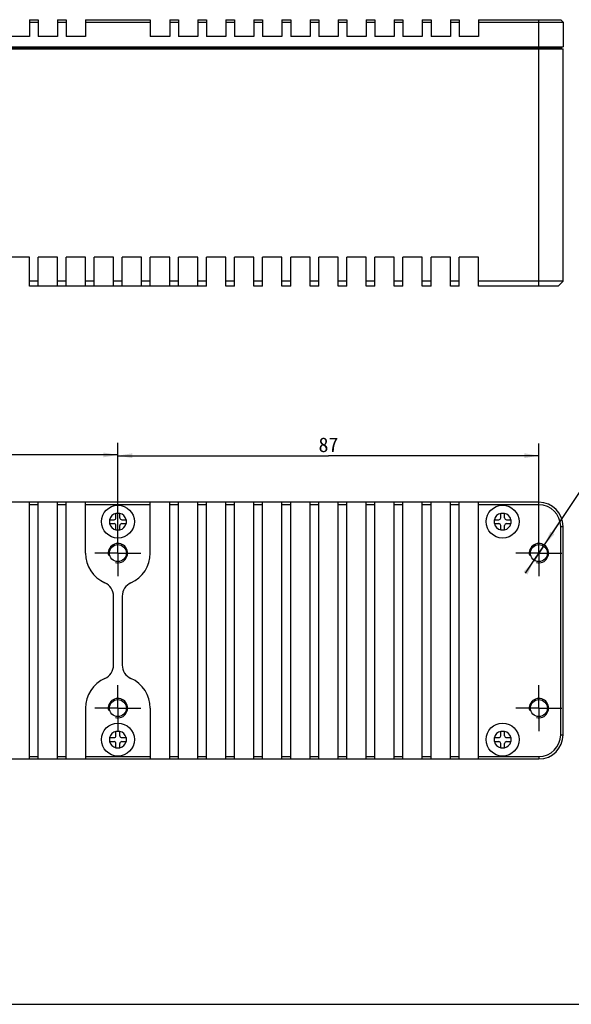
# Model space of a CAD drawing. Header units: millimetres. Extents: x 0 to 594, y 0 to 420.
# Tile 2 of 7: x 280 to 394, y 0 to 203. Entities that reach past the tile are written whole.
import ezdxf
from ezdxf.enums import TextEntityAlignment as Align

# ---------------------------------------------------------------- set-up
doc = ezdxf.new("R2010")
doc.units = ezdxf.units.MM
doc.header["$LTSCALE"] = 32.67
doc.header["$PDMODE"] = 3
doc.header["$PDSIZE"] = 8
doc.linetypes.add('CENTER', pattern=[0.6, 0.375, -0.075, 0.075, -0.075])
doc.layers.get('0').update_dxf_attribs({"linetype": 'CONTINUOUS'})
doc.layers.get('Defpoints').update_dxf_attribs({"linetype": 'CONTINUOUS'})
for name, color, linetype in [('00_COMPONENTS', 7, 'CONTINUOUS'), ('03_ALL_AXES', 7, 'CONTINUOUS'), ('51__DRAFT_DIMS', 7, 'CONTINUOUS')]:
    doc.layers.add(name, color=color, linetype=linetype)
doc.styles.get("Standard").update_dxf_attribs({"font": 'simfang.ttf'})
doc.dimstyles.new('DIMSTYLE_2', dxfattribs={"dimtxt": 3, "dimasz": 3, "dimexe": 2.5, "dimexo": 0.5, "dimgap": 0.75, "dimtad": 1, "dimdsep": 46, "dimtxsty": 'STANDARD', "dimblk": '_FILLED', "dimblk1": '_FILLED', "dimblk2": '_FILLED', "dimcen": 0.09, "dimclrt": 3, "dimazin": 2, "dimtp": 0.3, "dimtm": 0.3, "dimtfac": 1, "dimtofl": 0, "dimtmove": 0, "dimatfit": 3, "dimldrblk": '_FILLED', "dimfxl": 1, "dimtolj": 1, "dimarcsym": 0})
doc.dimstyles.new('DIMSTYLE_5', dxfattribs={"dimtxt": 3, "dimasz": 3, "dimexe": 2.5, "dimexo": 0.5, "dimtad": 1, "dimdsep": 46, "dimtxsty": 'STANDARD', "dimblk": '_FILLED', "dimblk1": '_FILLED', "dimblk2": '_FILLED', "dimcen": 0.09, "dimclrt": 3, "dimazin": 2, "dimtp": 0.1, "dimtm": 0.1, "dimtfac": 1, "dimtmove": 0, "dimatfit": 2, "dimldrblk": '_FILLED', "dimfxl": 1, "dimtolj": 1, "dimarcsym": 0})

# ---------------------------------------------------------------- blocks, each defined once
blk = doc.blocks.new('_FILLED')
at = {"color": 0, "linetype": 'ByBlock'}
blk.add_solid([(0, 0), (-1, 0.167), (-1, -0.167)], dxfattribs=at)
blk = doc.blocks.new('*D4')
at = {"layer": '51__DRAFT_DIMS', "color": 4}
for p, q in [((213.61, 93.66), (213.61, 115.94)), ((300.61, 93.66), (300.61, 115.94)), ((213.61, 113.44), (257.11, 113.44)), ((300.61, 113.44), (257.11, 113.44))]:
    blk.add_line(p, q, dxfattribs=at)
at = {"layer": '51__DRAFT_DIMS', "color": 4, "xscale": 3, "yscale": 3, "zscale": 3, "rotation": 180}
blk.add_blockref('_FILLED', (213.61, 113.44), dxfattribs=at)
at = {"layer": '51__DRAFT_DIMS', "color": 4, "xscale": 3, "yscale": 3, "zscale": 3}
blk.add_blockref('_FILLED', (300.61, 113.44), dxfattribs=at)
at = {"layer": '51__DRAFT_DIMS', "color": 3}
blk.add_text('87', height=3, dxfattribs=at).set_placement((257.11, 114.19), align=Align.CENTER)
blk = doc.blocks.new('*D5')
at = {"layer": '51__DRAFT_DIMS', "color": 4}
for p, q in [((300.61, 93.66), (300.61, 115.78)), ((387.61, 93.66), (387.61, 115.78)), ((300.61, 113.28), (344.11, 113.28)), ((387.61, 113.28), (344.11, 113.28))]:
    blk.add_line(p, q, dxfattribs=at)
at = {"layer": '51__DRAFT_DIMS', "color": 4, "xscale": 3, "yscale": 3, "zscale": 3, "rotation": 180}
blk.add_blockref('_FILLED', (300.61, 113.28), dxfattribs=at)
at = {"layer": '51__DRAFT_DIMS', "color": 4, "xscale": 3, "yscale": 3, "zscale": 3}
blk.add_blockref('_FILLED', (387.61, 113.28), dxfattribs=at)
at = {"layer": '51__DRAFT_DIMS', "color": 3}
blk.add_text('87', height=3, dxfattribs=at).set_placement((344.11, 114.03), align=Align.CENTER)
blk = doc.blocks.new('*D8')
at = {"layer": '51__DRAFT_DIMS', "color": 0, "lineweight": -2}
for p, q in [((384.83, 89), (399.4, 110.78)), ((417.63, 110.78), (399.4, 110.78)), ((390.39, 97.31), (392.06, 99.81)), ((388.72, 94.82), (386.5, 91.5))]:
    blk.add_line(p, q, dxfattribs=at)
at = {"layer": 'Defpoints', "color": 0}
for p in [(388.72, 94.82), (386.5, 91.5)]:
    blk.add_point(p, dxfattribs=at)
at = {"layer": '51__DRAFT_DIMS', "color": 0, "linetype": 'ByBlock', "lineweight": -2, "xscale": 3, "yscale": 3, "zscale": 3}
for p, rotation in [((388.72, 94.82), 236.21663717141), ((386.5, 91.5), 56.21663717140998)]:
    blk.add_blockref('_FILLED', p, dxfattribs=dict(at, rotation=rotation))
at = {"layer": '51__DRAFT_DIMS', "color": 3, "insert": (403.42, 115.4), "char_height": 3, "attachment_point": 1, "line_spacing_factor": 0.9}
blk.add_mtext('\\A1;{6-M4{\\fgdt;x}4}', dxfattribs=at)

msp = doc.modelspace()

# ---------------------------------------------------------------- linework, layer by layer
at = {"color": 7}
msp.add_line((0, 0), (594, 0), dxfattribs=at)
at = {"layer": '00_COMPONENTS', "color": 7}
for p, q in [((282.308, 203.305), (282.308, 199.805)), ((282.308, 203.305), (284.108, 203.305)), ((282.308, 202.805), (284.108, 202.805)), ((284.108, 203.305), (284.108, 199.805)), ((288.108, 203.305), (288.108, 199.805)), ((288.108, 203.305), (289.908, 203.305)), ((288.108, 202.805), (289.908, 202.805)), ((289.908, 203.305), (289.908, 199.805)), ((293.908, 203.305), (293.908, 199.805)), ((293.908, 203.305), (307.308, 203.305)), ((293.908, 202.805), (307.308, 202.805)), ((307.308, 203.305), (307.308, 199.805)), ((311.308, 203.305), (311.308, 199.805)), ((311.308, 203.305), (313.108, 203.305)), ((311.308, 202.805), (313.108, 202.805)), ((313.108, 203.305), (313.108, 199.805)), ((317.108, 203.305), (317.108, 199.805)), ((317.108, 203.305), (318.908, 203.305)), ((317.108, 202.805), (318.908, 202.805)), ((318.908, 203.305), (318.908, 199.805)), ((322.908, 203.305), (322.908, 199.805)), ((322.908, 203.305), (324.708, 203.305)), ((322.908, 202.805), (324.708, 202.805)), ((324.708, 203.305), (324.708, 199.805)), ((328.708, 203.305), (328.708, 199.805)), ((328.708, 203.305), (330.508, 203.305)), ((328.708, 202.805), (330.508, 202.805)), ((330.508, 203.305), (330.508, 199.805)), ((334.508, 203.305), (336.308, 203.305)), ((334.508, 203.305), (334.508, 199.805)), ((334.508, 202.805), (336.308, 202.805)), ((336.308, 203.305), (336.308, 199.805)), ((340.308, 203.305), (342.108, 203.305)), ((340.308, 203.305), (340.308, 199.805)), ((340.308, 202.805), (342.108, 202.805)), ((342.108, 203.305), (342.108, 199.805)), ((346.108, 203.305), (347.908, 203.305)), ((346.108, 203.305), (346.108, 199.805)), ((346.108, 202.805), (347.908, 202.805)), ((347.908, 203.305), (347.908, 199.805)), ((351.908, 203.305), (353.708, 203.305)), ((351.908, 203.305), (351.908, 199.805)), ((351.908, 202.805), (353.708, 202.805)), ((353.708, 203.305), (353.708, 199.805)), ((357.708, 203.305), (359.508, 203.305)), ((357.708, 203.305), (357.708, 199.805)), ((357.708, 202.805), (359.508, 202.805)), ((359.508, 203.305), (359.508, 199.805)), ((363.508, 203.305), (365.308, 203.305)), ((363.508, 203.305), (363.508, 199.805)), ((363.508, 202.805), (365.308, 202.805)), ((365.308, 203.305), (365.308, 199.805)), ((369.308, 203.305), (371.108, 203.305)), ((369.308, 203.305), (369.308, 199.805)), ((369.308, 202.805), (371.108, 202.805)), ((371.108, 203.305), (371.108, 199.805)), ((375.108, 203.305), (392.108, 203.305)), ((375.108, 203.305), (375.108, 199.805)), ((375.108, 202.805), (392.608, 202.805)), ((392.108, 203.305), (392.608, 202.805)), ((392.608, 202.805), (392.608, 197.705)), ((282.308, 199.805), (278.308, 199.805)), ((288.108, 199.805), (284.108, 199.805)), ((293.908, 199.805), (289.908, 199.805)), ((311.308, 199.805), (307.308, 199.805)), ((317.108, 199.805), (313.108, 199.805)), ((322.908, 199.805), (318.908, 199.805)), ((328.708, 199.805), (324.708, 199.805)), ((334.508, 199.805), (330.508, 199.805)), ((340.308, 199.805), (336.308, 199.805)), ((346.108, 199.805), (342.108, 199.805)), ((351.908, 199.805), (347.908, 199.805)), ((357.708, 199.805), (353.708, 199.805)), ((363.508, 199.805), (359.508, 199.805)), ((369.308, 199.805), (365.308, 199.805)), ((375.108, 199.805), (371.108, 199.805)), ((208.608, 197.705), (392.608, 197.705)), ((208.608, 197.305), (392.608, 197.305)), ((208.908, 197.405), (392.308, 197.405)), ((391.508, 197.405), (391.508, 197.305)), ((392.308, 197.405), (392.308, 197.705)), ((392.608, 149.305), (392.608, 197.305)), ((282.308, 154.305), (278.308, 154.305)), ((282.308, 148.305), (282.308, 154.305)), ((284.108, 148.305), (284.108, 154.305)), ((288.108, 154.305), (284.108, 154.305)), ((288.108, 148.305), (288.108, 154.305)), ((289.908, 148.305), (289.908, 154.305)), ((293.908, 154.305), (289.908, 154.305)), ((293.908, 148.305), (293.908, 154.305)), ((299.708, 154.305), (295.708, 154.305)), ((295.708, 148.305), (295.708, 154.305)), ((299.708, 148.305), (299.708, 154.305)), ((305.508, 154.305), (301.508, 154.305)), ((301.508, 148.305), (301.508, 154.305)), ((305.508, 148.305), (305.508, 154.305)), ((311.308, 154.305), (307.308, 154.305)), ((307.308, 148.305), (307.308, 154.305)), ((311.308, 148.305), (311.308, 154.305)), ((317.108, 154.305), (313.108, 154.305)), ((313.108, 148.305), (313.108, 154.305)), ((317.108, 148.305), (317.108, 154.305)), ((322.908, 154.305), (318.908, 154.305)), ((318.908, 148.305), (318.908, 154.305)), ((322.908, 148.305), (322.908, 154.305)), ((328.708, 154.305), (324.708, 154.305)), ((324.708, 148.305), (324.708, 154.305)), ((328.708, 148.305), (328.708, 154.305)), ((334.508, 154.305), (330.508, 154.305)), ((330.508, 148.305), (330.508, 154.305)), ((334.508, 148.305), (334.508, 154.305)), ((340.308, 154.305), (336.308, 154.305)), ((336.308, 148.305), (336.308, 154.305)), ((340.308, 148.305), (340.308, 154.305)), ((346.108, 154.305), (342.108, 154.305)), ((342.108, 148.305), (342.108, 154.305)), ((346.108, 148.305), (346.108, 154.305)), ((351.908, 154.305), (347.908, 154.305)), ((347.908, 148.305), (347.908, 154.305)), ((351.908, 148.305), (351.908, 154.305)), ((357.708, 154.305), (353.708, 154.305)), ((353.708, 148.305), (353.708, 154.305)), ((357.708, 148.305), (357.708, 154.305)), ((363.508, 154.305), (359.508, 154.305)), ((359.508, 148.305), (359.508, 154.305)), ((363.508, 148.305), (363.508, 154.305)), ((369.308, 154.305), (365.308, 154.305)), ((365.308, 148.305), (365.308, 154.305)), ((369.308, 148.305), (369.308, 154.305)), ((375.108, 154.305), (371.108, 154.305)), ((371.108, 148.305), (371.108, 154.305)), ((375.108, 148.305), (375.108, 154.305)), ((284.108, 149.305), (282.308, 149.305)), ((289.908, 149.305), (288.108, 149.305)), ((295.708, 149.305), (293.908, 149.305)), ((301.508, 149.305), (299.708, 149.305)), ((307.308, 149.305), (305.508, 149.305)), ((313.108, 149.305), (311.308, 149.305)), ((318.908, 149.305), (317.108, 149.305)), ((324.708, 149.305), (322.908, 149.305)), ((330.508, 149.305), (328.708, 149.305)), ((336.308, 149.305), (334.508, 149.305)), ((342.108, 149.305), (340.308, 149.305)), ((347.908, 149.305), (346.108, 149.305)), ((353.708, 149.305), (351.908, 149.305)), ((359.508, 149.305), (357.708, 149.305)), ((365.308, 149.305), (363.508, 149.305)), ((371.108, 149.305), (369.308, 149.305)), ((392.608, 149.305), (375.108, 149.305)), ((391.608, 148.305), (392.608, 149.305)), ((318.908, 148.305), (282.308, 148.305)), ((324.708, 148.305), (322.908, 148.305)), ((330.508, 148.305), (328.708, 148.305)), ((336.308, 148.305), (334.508, 148.305)), ((342.108, 148.305), (340.308, 148.305)), ((347.908, 148.305), (346.108, 148.305)), ((353.708, 148.305), (351.908, 148.305)), ((359.508, 148.305), (357.708, 148.305)), ((365.308, 148.305), (363.508, 148.305)), ((371.108, 148.305), (369.308, 148.305)), ((391.608, 148.305), (375.108, 148.305)), ((387.608, 103.659), (213.608, 103.659)), ((282.308, 50.659), (282.308, 103.659)), ((284.108, 103.159), (282.308, 103.159)), ((284.108, 50.659), (284.108, 103.659)), ((288.108, 50.659), (288.108, 103.659)), ((289.908, 103.159), (288.108, 103.159)), ((289.908, 50.659), (289.908, 103.659)), ((293.908, 93.159), (293.908, 103.659)), ((307.308, 103.159), (293.908, 103.159)), ((307.308, 93.159), (307.308, 103.659)), ((311.308, 50.659), (311.308, 103.659)), ((313.108, 103.159), (311.308, 103.159)), ((313.108, 50.659), (313.108, 103.659)), ((317.108, 50.659), (317.108, 103.659)), ((318.908, 103.159), (317.108, 103.159)), ((318.908, 50.659), (318.908, 103.659)), ((322.908, 50.659), (322.908, 103.659)), ((324.708, 103.159), (322.908, 103.159)), ((324.708, 50.659), (324.708, 103.659)), ((328.708, 50.659), (328.708, 103.659)), ((330.508, 103.159), (328.708, 103.159)), ((330.508, 50.659), (330.508, 103.659)), ((334.508, 50.659), (334.508, 103.659)), ((336.308, 103.159), (334.508, 103.159)), ((336.308, 50.659), (336.308, 103.659)), ((340.308, 50.659), (340.308, 103.659)), ((342.108, 103.159), (340.308, 103.159)), ((342.108, 50.659), (342.108, 103.659)), ((346.108, 50.659), (346.108, 103.659)), ((347.908, 103.159), (346.108, 103.159)), ((347.908, 50.659), (347.908, 103.659)), ((351.908, 50.659), (351.908, 103.659)), ((353.708, 103.159), (351.908, 103.159)), ((353.708, 50.659), (353.708, 103.659)), ((357.708, 50.659), (357.708, 103.659)), ((359.508, 103.159), (357.708, 103.159)), ((359.508, 50.659), (359.508, 103.659)), ((363.508, 50.659), (363.508, 103.659)), ((365.308, 103.159), (363.508, 103.159)), ((365.308, 50.659), (365.308, 103.659)), ((369.308, 50.659), (369.308, 103.659)), ((371.108, 103.159), (369.308, 103.159)), ((371.108, 50.659), (371.108, 103.659)), ((375.108, 50.659), (375.108, 103.659)), ((387.608, 103.159), (375.108, 103.159)), ((298.859, 100.059), (299.808, 100.059)), ((298.859, 100.059), (298.859, 99.97)), ((300.208, 100.459), (300.208, 101.408)), ((300.208, 101.408), (300.275, 101.408)), ((300.275, 101.408), (300.608, 101.409)), ((300.608, 101.409), (301.008, 101.408)), ((301.008, 100.459), (301.008, 101.408)), ((301.408, 100.059), (302.358, 100.059)), ((378.359, 100.059), (379.308, 100.059)), ((378.359, 100.059), (378.359, 99.97)), ((379.708, 100.459), (379.708, 101.408)), ((379.708, 101.408), (379.775, 101.408)), ((379.775, 101.408), (380.108, 101.409)), ((380.108, 101.409), (380.508, 101.408)), ((380.508, 100.459), (380.508, 101.408)), ((380.908, 100.059), (381.858, 100.059)), ((298.859, 99.259), (299.808, 99.259)), ((300.208, 97.909), (300.208, 98.859)), ((300.608, 97.909), (300.208, 97.909)), ((300.942, 97.909), (300.608, 97.909)), ((301.008, 97.909), (300.942, 97.909)), ((301.008, 97.909), (301.008, 98.859)), ((301.408, 99.259), (302.358, 99.259)), ((302.358, 99.259), (302.358, 99.348)), ((378.359, 99.259), (379.308, 99.259)), ((379.708, 97.909), (379.708, 98.859)), ((380.108, 97.909), (379.708, 97.909)), ((380.442, 97.909), (380.108, 97.909)), ((380.508, 97.909), (380.442, 97.909)), ((380.508, 97.909), (380.508, 98.859)), ((380.908, 99.259), (381.858, 99.259)), ((381.858, 99.259), (381.858, 99.348)), ((392.108, 55.659), (392.108, 98.659)), ((392.608, 55.659), (392.608, 98.659)), ((299.714, 70.042), (299.714, 84.275)), ((301.503, 84.275), (301.503, 70.042)), ((293.908, 61.159), (293.908, 50.659)), ((307.308, 61.159), (307.308, 50.659)), ((298.859, 55.059), (299.808, 55.059)), ((298.859, 55.059), (298.859, 54.97)), ((300.208, 55.459), (300.208, 56.408)), ((300.208, 56.408), (300.275, 56.408)), ((300.275, 56.408), (300.608, 56.409)), ((300.608, 56.409), (301.008, 56.408)), ((301.008, 55.459), (301.008, 56.408)), ((301.408, 55.059), (302.358, 55.059)), ((378.359, 55.059), (379.308, 55.059)), ((378.359, 55.059), (378.359, 54.97)), ((379.708, 55.459), (379.708, 56.408)), ((379.708, 56.408), (379.775, 56.408)), ((379.775, 56.408), (380.108, 56.409)), ((380.108, 56.409), (380.508, 56.408)), ((380.508, 55.459), (380.508, 56.408)), ((380.908, 55.059), (381.858, 55.059)), ((298.859, 54.259), (299.808, 54.259)), ((300.208, 52.909), (300.208, 53.859)), ((300.608, 52.909), (300.208, 52.909)), ((300.942, 52.909), (300.608, 52.909)), ((301.008, 52.909), (300.942, 52.909)), ((301.008, 52.909), (301.008, 53.859)), ((301.408, 54.259), (302.358, 54.259)), ((302.358, 54.259), (302.358, 54.348)), ((378.359, 54.259), (379.308, 54.259)), ((379.708, 52.909), (379.708, 53.859)), ((380.108, 52.909), (379.708, 52.909)), ((380.442, 52.909), (380.108, 52.909)), ((380.508, 52.909), (380.442, 52.909)), ((380.508, 52.909), (380.508, 53.859)), ((380.908, 54.259), (381.858, 54.259)), ((381.858, 54.259), (381.858, 54.348)), ((282.308, 51.159), (284.108, 51.159)), ((288.108, 51.159), (289.908, 51.159)), ((293.908, 51.159), (307.308, 51.159)), ((311.308, 51.159), (313.108, 51.159)), ((317.108, 51.159), (318.908, 51.159)), ((322.908, 51.159), (324.708, 51.159)), ((328.708, 51.159), (330.508, 51.159)), ((334.508, 51.159), (336.308, 51.159)), ((340.308, 51.159), (342.108, 51.159)), ((346.108, 51.159), (347.908, 51.159)), ((351.908, 51.159), (353.708, 51.159)), ((357.708, 51.159), (359.508, 51.159)), ((363.508, 51.159), (365.308, 51.159)), ((369.308, 51.159), (371.108, 51.159)), ((375.108, 51.159), (387.608, 51.159)), ((213.608, 50.659), (387.608, 50.659))]:
    msp.add_line(p, q, dxfattribs=at)
at = {"layer": '00_COMPONENTS', "color": 4}
for p, q in [((387.608, 148.305), (387.608, 203.305)), ((387.608, 103.159), (387.608, 103.659)), ((392.108, 98.659), (392.608, 98.659)), ((392.108, 55.659), (392.608, 55.659)), ((387.608, 51.159), (387.608, 50.659))]:
    msp.add_line(p, q, dxfattribs=at)
at = {"layer": '00_COMPONENTS', "color": 7}
for centre, radius in [((300.608, 99.659), 3.4), ((380.108, 99.659), 3.4), ((300.608, 93.159), 1.75), ((387.608, 93.159), 1.75), ((300.608, 93.159), 0.0857), ((300.608, 61.159), 1.75), ((300.608, 61.159), 0.0857), ((387.608, 61.159), 1.75), ((300.608, 54.659), 3.4), ((380.108, 54.659), 3.4)]:
    msp.add_circle(centre, radius, dxfattribs=at)
for centre, radius, start, end in [((387.608, 98.659), 5, 0, 90), ((387.608, 98.659), 4.5, 0, 90), ((571.373, 99.658), 272.514, 179.93441, 180.0839), ((299.808, 100.459), 0.4, 270, 0), ((301.408, 100.459), 0.4, 180, 270), ((29.844, 99.66), 272.514, 359.93441, 0.0839), ((650.873, 99.658), 272.514, 179.93441, 180.0839), ((379.308, 100.459), 0.4, 270, 0), ((380.908, 100.459), 0.4, 180, 270), ((109.344, 99.66), 272.514, 359.93441, 0.0839), ((299.808, 98.859), 0.4, 0, 90), ((301.408, 98.859), 0.4, 90, 180), ((379.308, 98.859), 0.4, 0, 90), ((380.908, 98.859), 0.4, 90, 180), ((300.608, 93.159), 6.7, 180, 246.32737), ((300.608, 93.159), 6.7, 293.67263, 360), ((296.714, 84.275), 3, 0, 66.32737), ((304.503, 84.275), 3, 113.67263, 180), ((296.714, 70.042), 3, 293.67263, 360), ((304.503, 70.042), 3, 180, 246.32737), ((300.608, 61.159), 6.7, 113.67263, 180), ((300.608, 61.159), 6.7, 0, 66.32737), ((571.373, 54.658), 272.514, 179.93441, 180.0839), ((299.808, 55.459), 0.4, 270, 0), ((301.408, 55.459), 0.4, 180, 270), ((29.844, 54.66), 272.514, 359.93441, 0.0839), ((650.873, 54.658), 272.514, 179.93441, 180.0839), ((379.308, 55.459), 0.4, 270, 0), ((380.908, 55.459), 0.4, 180, 270), ((109.344, 54.66), 272.514, 359.93441, 0.0839), ((387.608, 55.659), 5, 270, 360), ((387.608, 55.659), 4.5, 270, 360), ((299.808, 53.859), 0.4, 0, 90), ((301.408, 53.859), 0.4, 90, 180), ((379.308, 53.859), 0.4, 0, 90), ((380.908, 53.859), 0.4, 90, 180)]:
    msp.add_arc(centre, radius, start, end, dxfattribs=at)
at = {"layer": '00_COMPONENTS', "color": 4}
for centre, radius, start, end in [((300.608, 99.659), 1.75, 103.21298, 166.78702), ((300.608, 99.659), 1.75, 13.21298, 76.78702), ((380.108, 99.659), 1.75, 103.21298, 166.78702), ((380.108, 99.659), 1.75, 13.21298, 76.78702), ((300.608, 99.659), 1.75, 193.21298, 256.78702), ((300.608, 99.659), 1.75, 283.21298, 346.78702), ((380.108, 99.659), 1.75, 193.21298, 256.78702), ((380.108, 99.659), 1.75, 283.21298, 346.78702), ((300.608, 93.159), 2, 255, 195), ((387.608, 93.159), 2, 255, 195), ((300.608, 61.159), 2, 255, 195), ((387.608, 61.159), 2, 255, 195), ((300.608, 54.659), 1.75, 103.21298, 166.78702), ((300.608, 54.659), 1.75, 13.21298, 76.78702), ((380.108, 54.659), 1.75, 103.21298, 166.78702), ((380.108, 54.659), 1.75, 13.21298, 76.78702), ((300.608, 54.659), 1.75, 193.21298, 256.78702), ((300.608, 54.659), 1.75, 283.21298, 346.78702), ((380.108, 54.659), 1.75, 193.21298, 256.78702), ((380.108, 54.659), 1.75, 283.21298, 346.78702)]:
    msp.add_arc(centre, radius, start, end, dxfattribs=at)
at = {"layer": '03_ALL_AXES', "color": 1, "linetype": 'CENTER'}
for p, q in [((300.608, 93.159), (300.608, 97.909)), ((387.608, 93.159), (387.608, 97.909)), ((300.608, 93.159), (295.858, 93.159)), ((300.608, 93.159), (300.608, 88.409)), ((300.608, 93.159), (305.358, 93.159)), ((387.608, 93.159), (382.858, 93.159)), ((387.608, 93.159), (387.608, 88.409)), ((387.608, 93.159), (392.358, 93.159)), ((300.608, 61.159), (300.608, 65.909)), ((387.608, 61.159), (387.608, 65.909)), ((300.608, 61.159), (295.858, 61.159)), ((300.608, 61.159), (300.608, 56.409)), ((300.608, 61.159), (305.358, 61.159)), ((387.608, 61.159), (382.858, 61.159)), ((387.608, 61.159), (387.608, 56.409)), ((387.608, 61.159), (392.358, 61.159))]:
    msp.add_line(p, q, dxfattribs=at)

# ---------------------------------------------------------------- dimensions: what is measured, and where the dimension line sits
at = {"layer": '51__DRAFT_DIMS', "color": 4}
dim = msp.add_linear_dim(base=(213.608, 113.437), p1=(300.608, 93.159), p2=(213.608, 93.159), angle=180, dimstyle='DIMSTYLE_2', dxfattribs=at)
dim.commit()
dim.dimension.update_dxf_attribs({"geometry": '*D4', "text_midpoint": (257.047, 113.437), "dimtype": 160})
dim = msp.add_linear_dim(base=(387.608, 113.284), p1=(300.608, 93.159), p2=(387.608, 93.159), dimstyle='DIMSTYLE_2', dxfattribs=at)
dim.commit()
dim.dimension.update_dxf_attribs({"geometry": '*D5', "text_midpoint": (344.047, 113.284), "dimtype": 160})
dim = msp.add_diameter_dim_2p(p1=(388.721, 94.821), p2=(386.496, 91.496), text='{6-M<>{\\fgdt;x}4}', dimstyle='DIMSTYLE_5', override={"dimtih": 1, "dimtoh": 1, "dimpost": '<>'}, dxfattribs=at)
dim.commit()
dim.dimension.update_dxf_attribs({"geometry": '*D8', "text_midpoint": (410.523, 110.777), "dimtype": 163})

doc.saveas('drawing.dxf')
